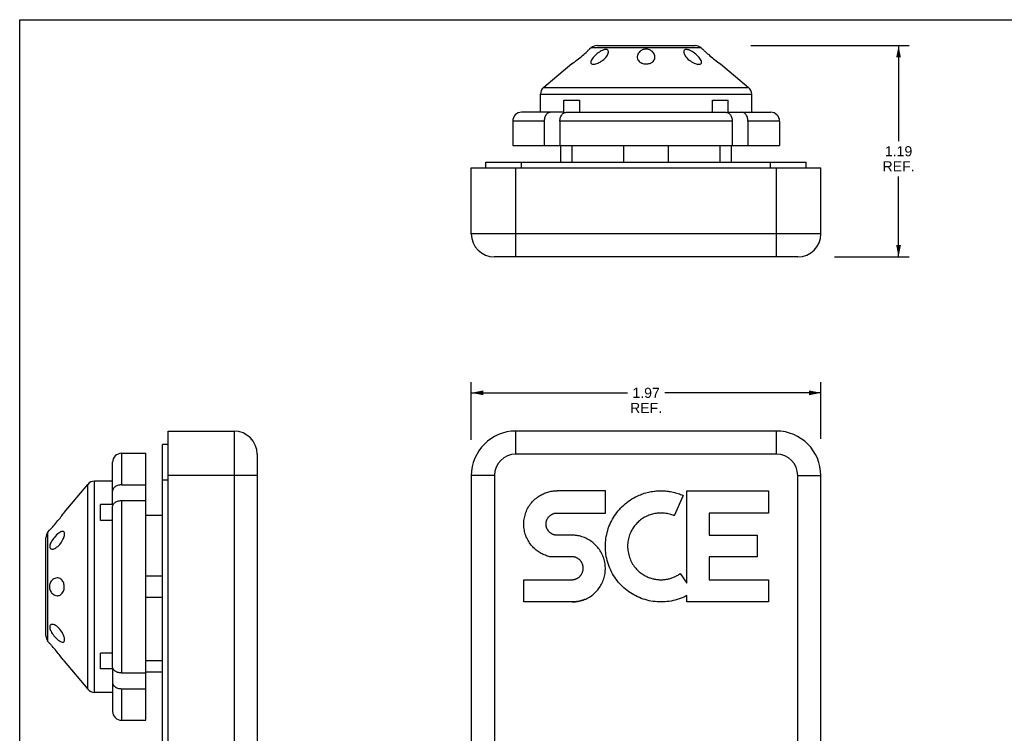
# Model space of a CAD drawing. Header units: inches. Extents: x 0 to 11.3, y 0 to 7.3.
# Tile 2 of 3: x 0 to 5.5, y 3.3 to 7.3. Entities that reach past the tile are written whole.
import ezdxf

# ---------------------------------------------------------------- set-up
doc = ezdxf.new("R2010")
doc.units = ezdxf.units.IN
doc.header["$LTSCALE"] = 0.623333
doc.header["$MEASUREMENT"] = 0
doc.layers.get('0').update_dxf_attribs({"linetype": 'CONTINUOUS'})
doc.layers.add('DIMENSIONS', color=7, linetype='CONTINUOUS')
doc.styles.get("Standard").update_dxf_attribs({"font": 'arial.ttf'})
doc.dimstyles.new('DIMSTYLE_1', dxfattribs={"dimtxt": 0.056667, "dimasz": 0.066667, "dimexe": 0.09, "dimexo": 0.07, "dimgap": 0.0425, "dimtad": 0, "dimtih": 1, "dimtoh": 1, "dimzin": 4, "dimdsep": 46, "dimtxsty": 'Standard', "dimblk": '_FILLED', "dimblk1": '_FILLED', "dimblk2": '_FILLED', "dimcen": 0.09, "dimadec": 3, "dimazin": 1, "dimtfac": 1, "dimtdec": 3, "dimtofl": 0, "dimtmove": 0, "dimatfit": 3, "dimldrblk": '_FILLED', "dimfxl": 0, "dimtolj": 1, "dimtzin": 4, "dimarcsym": 0})

# ---------------------------------------------------------------- blocks, each defined once
blk = doc.blocks.new('_FILLED')
at = {"color": 0, "linetype": 'ByBlock'}
blk.add_solid([(0, 0), (-1, 0.2), (-1, -0.2)], dxfattribs=at)
blk = doc.blocks.new('*D1')
at = {"layer": 'DIMENSIONS', "color": 2, "linetype": 'Continuous'}
for p, q in [((2.5388, 4.9717), (2.5388, 5.2965)), ((4.5038, 4.9779), (4.5038, 5.2965)), ((2.5388, 5.2365), (3.416, 5.2365)), ((4.5038, 5.2365), (3.6266, 5.2365))]:
    blk.add_line(p, q, dxfattribs=at)
at = {"layer": 'DIMENSIONS', "color": 2, "linetype": 'Continuous', "xscale": 0.0666666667, "yscale": 0.0666666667, "zscale": 0.0666666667, "rotation": 180}
blk.add_blockref('_FILLED', (2.5388, 5.2365), dxfattribs=at)
at = {"layer": 'DIMENSIONS', "color": 2, "linetype": 'Continuous', "xscale": 0.0666666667, "yscale": 0.0666666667, "zscale": 0.0666666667}
blk.add_blockref('_FILLED', (4.5038, 5.2365), dxfattribs=at)
at = {"layer": 'DIMENSIONS', "color": 2, "linetype": 'Continuous', "insert": (3.5213, 5.2648), "char_height": 0.05667, "width": 0.179901, "attachment_point": 2, "line_spacing_factor": 0.9}
blk.add_mtext('1.97\\PREF.', dxfattribs=at)
blk = doc.blocks.new('*D3')
at = {"layer": 'DIMENSIONS', "color": 2, "linetype": 'Continuous'}
for p, q in [((4.1101, 7.188), (5.0005, 7.188)), ((4.9405, 7.188), (4.9405, 6.6509)), ((4.9405, 6.0005), (4.9405, 6.4526)), ((4.5811, 6.0005), (5.0005, 6.0005))]:
    blk.add_line(p, q, dxfattribs=at)
at = {"layer": 'DIMENSIONS', "color": 2, "linetype": 'Continuous', "xscale": 0.0666666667, "yscale": 0.0666666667, "zscale": 0.0666666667}
for p, rotation in [((4.9405, 7.188), 90), ((4.9405, 6.0005), 270)]:
    blk.add_blockref('_FILLED', p, dxfattribs=dict(at, rotation=rotation))
at = {"layer": 'DIMENSIONS', "color": 2, "linetype": 'Continuous', "insert": (4.9405, 6.6226), "char_height": 0.05667, "width": 0.179901, "attachment_point": 2, "line_spacing_factor": 0.9}
blk.add_mtext('1.19\\PREF.', dxfattribs=at)

msp = doc.modelspace()

# ---------------------------------------------------------------- linework, layer by layer
at = {"color": 7, "linetype": 'Continuous'}
for p, q in [((0, 0), (0, 7.3333)), ((0, 7.3333), (11.3333, 7.3333)), ((3.2036, 7.168), (3.2033, 7.1678)), ((3.2137, 7.1764), (3.2036, 7.168)), ((3.2137, 7.1764), (3.829, 7.1764)), ((3.2457, 7.188), (3.797, 7.188)), ((3.829, 7.1764), (3.839, 7.168)), ((3.839, 7.168), (3.8393, 7.1678)), ((3.8456, 7.1617), (3.8486, 7.1589)), ((3.1036, 7.0847), (2.9456, 6.953)), ((3.1036, 7.0847), (3.1037, 7.0848)), ((3.1037, 7.0847), (3.1036, 7.0847)), ((3.9349, 7.0877), (3.939, 7.0847)), ((3.939, 7.0847), (3.939, 7.0847)), ((3.939, 7.0847), (4.0971, 6.953)), ((2.9456, 6.953), (4.0971, 6.953)), ((2.9276, 6.813), (2.9276, 6.9146)), ((2.9276, 6.9146), (4.1151, 6.9146)), ((3.0596, 6.813), (3.0596, 6.8817)), ((3.0596, 6.8817), (3.148, 6.8817)), ((3.148, 6.813), (3.148, 6.8817)), ((3.8946, 6.8817), (3.983, 6.8817)), ((3.8946, 6.813), (3.8946, 6.8817)), ((3.983, 6.813), (3.983, 6.8817)), ((4.1151, 6.813), (4.1151, 6.9146)), ((3.0596, 6.813), (2.8213, 6.813)), ((3.0725, 6.813), (3.9701, 6.813)), ((3.983, 6.813), (4.2213, 6.813)), ((2.7713, 6.763), (2.7713, 6.6255)), ((2.9486, 6.763), (2.7713, 6.763)), ((2.9486, 6.763), (2.9486, 6.6255)), ((3.037, 6.763), (3.037, 6.6255)), ((4.0056, 6.763), (3.037, 6.763)), ((4.0056, 6.763), (4.0056, 6.6255)), ((4.2713, 6.763), (4.094, 6.763)), ((4.094, 6.763), (4.094, 6.6255)), ((4.2713, 6.763), (4.2713, 6.6255)), ((2.7713, 6.6255), (4.2713, 6.6255)), ((3.0413, 6.5325), (3.0413, 6.6255)), ((3.1056, 6.5325), (3.1056, 6.6255)), ((3.3963, 6.5325), (3.3963, 6.6255)), ((3.6463, 6.5325), (3.6463, 6.6255)), ((3.937, 6.5325), (3.937, 6.6255)), ((4.0013, 6.5325), (4.0013, 6.6255)), ((2.6213, 6.5005), (2.6213, 6.5325)), ((2.6213, 6.5325), (4.4213, 6.5325)), ((2.8213, 6.5005), (2.8213, 6.5325)), ((4.2213, 6.5005), (4.2213, 6.5325)), ((4.4213, 6.5005), (4.4213, 6.5325)), ((2.5388, 6.1305), (2.5388, 6.5005)), ((2.5388, 6.5005), (4.5038, 6.5005)), ((2.7888, 6.0005), (2.7888, 6.5005)), ((4.2538, 6.0005), (4.2538, 6.5005)), ((4.5038, 6.1305), (4.5038, 6.5005)), ((4.5038, 6.1305), (2.5388, 6.1305)), ((4.3738, 6.0005), (2.6688, 6.0005)), ((0.8348, 2.2716), (0.8348, 5.0216)), ((0.8348, 5.0216), (1.2048, 5.0216)), ((1.2048, 5.0216), (1.2048, 2.2958)), ((2.7888, 4.8916), (2.7888, 5.0216)), ((4.2538, 5.0216), (2.7888, 5.0216)), ((4.2538, 4.8916), (4.2538, 5.0216)), ((0.8028, 2.3466), (0.8028, 4.9466)), ((0.8348, 4.9466), (0.8028, 4.9466)), ((0.5723, 4.8966), (0.5723, 4.7193)), ((0.5723, 4.8966), (0.7098, 4.8966)), ((0.7098, 3.3966), (0.7098, 4.8966)), ((1.3348, 4.8916), (1.3348, 2.4132)), ((4.2538, 4.8916), (2.7888, 4.8916)), ((0.5223, 4.6083), (0.5223, 4.8466)), ((1.3348, 4.7716), (0.8348, 4.7716)), ((2.5388, 4.7716), (2.5388, 2.5216)), ((2.6688, 4.7716), (2.5388, 4.7716)), ((2.6688, 4.7716), (2.6688, 2.5216)), ((4.3738, 2.5216), (4.3738, 4.7716)), ((4.3738, 4.7716), (4.5038, 4.7716)), ((4.5038, 2.5216), (4.5038, 4.7716)), ((0.2506, 4.5643), (0.3823, 4.7223)), ((0.3823, 3.5708), (0.3823, 4.7223)), ((0.4207, 3.5528), (0.4207, 4.7403)), ((0.5223, 4.7403), (0.4207, 4.7403)), ((0.5723, 4.7193), (0.7098, 4.7193)), ((0.8348, 4.7466), (0.8028, 4.7466)), ((0.4536, 4.5199), (0.4536, 4.6083)), ((0.5223, 4.6083), (0.4536, 4.6083)), ((0.5223, 3.6978), (0.5223, 4.5954)), ((0.5723, 4.6309), (0.5723, 3.6623)), ((0.5723, 4.6309), (0.7098, 4.6309)), ((0.2361, 4.545), (0.2432, 4.5544)), ((0.2432, 4.5544), (0.2493, 4.5625)), ((0.2493, 4.5625), (0.2506, 4.5643)), ((0.8028, 4.5475), (0.7098, 4.5475)), ((0.5223, 4.5199), (0.4536, 4.5199)), ((0.1589, 4.4542), (0.1672, 4.4643)), ((0.1589, 3.8389), (0.1589, 4.4542)), ((0.17, 4.4672), (0.1744, 4.4718)), ((0.1473, 3.8709), (0.1473, 4.4222)), ((0.8028, 4.2066), (0.7098, 4.2066)), ((0.8028, 4.0866), (0.7098, 4.0866)), ((0.1589, 3.8389), (0.1672, 3.8289)), ((0.1673, 3.8288), (0.1672, 3.8289)), ((0.1672, 3.8289), (0.1672, 3.8288)), ((0.1679, 3.8281), (0.1672, 3.8288)), ((0.1708, 3.8251), (0.1677, 3.8284)), ((0.1837, 3.8112), (0.1796, 3.8158)), ((0.4536, 3.6849), (0.4536, 3.7733)), ((0.5223, 3.7733), (0.4536, 3.7733)), ((0.2396, 3.7435), (0.2319, 3.7536)), ((0.2506, 3.7289), (0.2499, 3.7298)), ((0.2506, 3.7289), (0.3823, 3.5708)), ((0.8028, 3.7309), (0.7098, 3.7309)), ((0.5223, 3.6849), (0.4536, 3.6849)), ((0.5223, 3.6849), (0.5223, 3.4466)), ((0.5723, 3.6623), (0.7098, 3.6623)), ((0.8028, 3.6666), (0.7098, 3.6666)), ((0.5223, 3.5528), (0.4207, 3.5528)), ((0.5723, 3.5739), (0.5723, 3.3966)), ((0.5723, 3.5739), (0.7098, 3.5739)), ((0.5723, 3.3966), (0.7098, 3.3966))]:
    msp.add_line(p, q, dxfattribs=at)
at = {"color": 40, "linetype": 'Continuous'}
for p, q in [((3.2923, 4.6862), (3.0213, 4.6862)), ((3.2923, 4.5612), (3.2923, 4.6862)), ((3.7289, 4.6605), (3.6793, 4.5458)), ((3.7508, 4.1661), (3.7508, 4.6862)), ((3.7508, 4.6862), (4.2088, 4.6862)), ((4.2088, 4.6862), (4.2088, 4.5612)), ((3.0213, 4.5612), (3.2923, 4.5612)), ((3.8758, 4.5612), (3.8758, 4.4362)), ((4.2088, 4.5612), (3.8758, 4.5612)), ((3.1051, 4.4363), (3.0214, 4.4362)), ((3.8758, 4.4362), (4.1463, 4.4362)), ((4.1463, 4.4362), (4.1463, 4.3157)), ((3.1048, 4.3157), (2.9805, 4.3157)), ((3.8758, 4.3157), (3.8758, 4.1862)), ((4.1463, 4.3157), (3.8758, 4.3157)), ((3.7127, 4.2204), (3.7508, 4.1661)), ((2.8338, 4.0612), (2.8338, 4.1862)), ((2.8338, 4.1862), (3.1048, 4.1862)), ((3.8758, 4.1862), (4.2088, 4.1862)), ((4.2088, 4.1862), (4.2088, 4.0612)), ((3.7508, 4.0612), (3.7508, 4.0974)), ((3.1048, 4.0612), (2.8338, 4.0612)), ((3.1335, 4.0634), (3.1303, 4.063)), ((3.1398, 4.0645), (3.1366, 4.064)), ((4.2088, 4.0612), (3.7508, 4.0612))]:
    msp.add_line(p, q, dxfattribs=at)
at = {"color": 7, "linetype": 'Continuous'}
for points in [[(3.1229, 7.0992), (3.1284, 7.1034), (3.1345, 7.1081), (3.1412, 7.1134), (3.1483, 7.1192), (3.1558, 7.1253), (3.1633, 7.1316), (3.1706, 7.1379), (3.1775, 7.1439), (3.1836, 7.1493), (3.1931, 7.1581)], [(3.1931, 7.1581), (3.1965, 7.1612), (3.1992, 7.1638), (3.2012, 7.1657), (3.2033, 7.1678)], [(3.295, 7.1661), (3.2916, 7.1659), (3.2878, 7.1652), (3.2836, 7.1642), (3.2792, 7.1626), (3.2745, 7.1606), (3.2694, 7.1581), (3.264, 7.1551), (3.2585, 7.1516), (3.2527, 7.1476), (3.2468, 7.1431), (3.2409, 7.1382), (3.2351, 7.1329), (3.2295, 7.1274), (3.2243, 7.1216)], [(3.3097, 7.1524), (3.3095, 7.1549), (3.3086, 7.1585), (3.3069, 7.1613), (3.3046, 7.1635), (3.3019, 7.165), (3.2986, 7.1658), (3.295, 7.1661)], [(3.295, 7.1216), (3.3001, 7.1282), (3.3041, 7.1345), (3.307, 7.1404), (3.3088, 7.1459), (3.3096, 7.1508), (3.3097, 7.1524)], [(3.486, 7.1543), (3.4814, 7.1495), (3.4776, 7.1443), (3.4746, 7.1386), (3.4725, 7.1326), (3.4714, 7.1264), (3.4713, 7.1235)], [(3.5713, 7.1235), (3.5713, 7.1241), (3.5707, 7.1301), (3.5691, 7.136), (3.5666, 7.1416), (3.5633, 7.1468), (3.5594, 7.1515), (3.5551, 7.1557), (3.5504, 7.1592), (3.5455, 7.1621), (3.5404, 7.1644), (3.5352, 7.1661), (3.5299, 7.1673), (3.5246, 7.1679), (3.5195, 7.168), (3.5144, 7.1676), (3.5094, 7.1666), (3.5044, 7.1652), (3.4996, 7.1633), (3.4949, 7.1609), (3.4903, 7.1578), (3.486, 7.1543)], [(3.7476, 7.1661), (3.744, 7.1658), (3.7408, 7.165), (3.7381, 7.1636), (3.7359, 7.1615), (3.7342, 7.1589), (3.7332, 7.1557), (3.7329, 7.1524)], [(3.7329, 7.1524), (3.7329, 7.1519), (3.7334, 7.1476), (3.7348, 7.1426), (3.7371, 7.1371), (3.7405, 7.1311), (3.745, 7.1248), (3.7505, 7.1184), (3.7567, 7.1122), (3.7634, 7.1066), (3.7703, 7.1014), (3.7774, 7.0968), (3.7844, 7.0929), (3.7912, 7.0897), (3.7976, 7.0871), (3.8035, 7.0852), (3.8089, 7.0838), (3.8139, 7.083), (3.8183, 7.0828)], [(3.8329, 7.0937), (3.8328, 7.0954), (3.832, 7.0993), (3.8303, 7.1039), (3.8276, 7.109), (3.8238, 7.1147), (3.819, 7.1208), (3.8133, 7.1271), (3.8069, 7.1335), (3.8002, 7.1395), (3.7933, 7.1451), (3.7864, 7.15), (3.7798, 7.1543), (3.7733, 7.158), (3.7672, 7.1611), (3.7615, 7.1633), (3.7563, 7.1649), (3.7517, 7.1658), (3.7476, 7.1661)], [(3.8393, 7.1678), (3.8414, 7.1657), (3.8456, 7.1617)], [(3.8486, 7.1589), (3.8522, 7.1556), (3.8565, 7.1516)], [(3.8565, 7.1516), (3.8615, 7.1472), (3.867, 7.1423), (3.8731, 7.1369), (3.8798, 7.1312), (3.8869, 7.1253), (3.8941, 7.1194), (3.9011, 7.1137), (3.9078, 7.1084), (3.914, 7.1035), (3.9244, 7.0956)], [(3.1037, 7.0847), (3.1059, 7.0863), (3.1141, 7.0925)], [(3.1141, 7.0925), (3.1182, 7.0955), (3.1229, 7.0992)], [(3.2243, 7.1216), (3.2194, 7.1155), (3.2155, 7.1097), (3.2126, 7.1044), (3.2107, 7.0996), (3.2098, 7.0955), (3.2097, 7.0937)], [(3.2097, 7.0937), (3.2098, 7.092), (3.2106, 7.089), (3.2122, 7.0867), (3.2144, 7.085), (3.2172, 7.0837), (3.2206, 7.083), (3.2243, 7.0828)], [(3.2243, 7.0828), (3.2286, 7.083), (3.2334, 7.0838), (3.2386, 7.085), (3.2442, 7.0868), (3.2501, 7.0891), (3.2564, 7.092), (3.2629, 7.0955), (3.2696, 7.0996), (3.2763, 7.1043), (3.2829, 7.1096), (3.2892, 7.1154), (3.295, 7.1216)], [(3.4713, 7.1235), (3.4715, 7.1202), (3.4726, 7.1142), (3.4749, 7.1086), (3.478, 7.1036), (3.4819, 7.0991), (3.4864, 7.0953), (3.4914, 7.092), (3.4968, 7.0894), (3.5024, 7.0874), (3.5081, 7.086), (3.5139, 7.0851), (3.5197, 7.0847), (3.5254, 7.0848), (3.531, 7.0854), (3.5365, 7.0864), (3.5419, 7.088), (3.547, 7.09), (3.552, 7.0925), (3.5567, 7.0956)], [(3.5567, 7.0956), (3.5609, 7.0993), (3.5645, 7.1034), (3.5674, 7.1079), (3.5696, 7.1129), (3.5709, 7.1184), (3.5713, 7.1235)], [(3.8183, 7.0828), (3.8222, 7.083), (3.8256, 7.0838), (3.8283, 7.085), (3.8305, 7.0868), (3.832, 7.0891), (3.8328, 7.092), (3.8329, 7.0937)], [(3.9244, 7.0956), (3.9286, 7.0924), (3.9349, 7.0877)], [(2.9841, 6.813), (2.9802, 6.8127), (2.9763, 6.8118), (2.9724, 6.8102), (2.9687, 6.808), (2.9652, 6.8053), (2.9619, 6.802), (2.959, 6.7983), (2.9564, 6.7942), (2.9541, 6.7896), (2.9521, 6.7847), (2.9506, 6.7794), (2.9495, 6.774), (2.9488, 6.7685), (2.9486, 6.763)], [(3.037, 6.763), (3.0372, 6.7685), (3.0379, 6.774), (3.039, 6.7794), (3.0405, 6.7847), (3.0425, 6.7896), (3.0448, 6.7942), (3.0474, 6.7983), (3.0503, 6.802), (3.0536, 6.8053), (3.0571, 6.808), (3.0608, 6.8102), (3.0647, 6.8118), (3.0686, 6.8127), (3.0725, 6.813)], [(3.9701, 6.813), (3.974, 6.8127), (3.9779, 6.8118), (3.9818, 6.8102), (3.9855, 6.808), (3.989, 6.8053), (3.9923, 6.802), (3.9952, 6.7983), (3.9978, 6.7942), (4.0001, 6.7896), (4.0021, 6.7847), (4.0036, 6.7794), (4.0047, 6.774), (4.0054, 6.7685), (4.0056, 6.763)], [(4.094, 6.763), (4.0938, 6.7685), (4.0931, 6.774), (4.092, 6.7794), (4.0905, 6.7847), (4.0885, 6.7896), (4.0862, 6.7942), (4.0836, 6.7983), (4.0807, 6.802), (4.0774, 6.8053), (4.0739, 6.808), (4.0702, 6.8102), (4.0663, 6.8118), (4.0624, 6.8127), (4.0585, 6.813)], [(0.5723, 4.7193), (0.5667, 4.719), (0.5613, 4.7184), (0.5559, 4.7173), (0.5506, 4.7157), (0.5456, 4.7138), (0.5411, 4.7115), (0.5369, 4.7089), (0.5332, 4.706), (0.53, 4.7027), (0.5272, 4.6992), (0.5251, 4.6954), (0.5235, 4.6916), (0.5226, 4.6877), (0.5223, 4.6838)], [(0.5223, 4.5954), (0.5226, 4.5993), (0.5235, 4.6032), (0.5251, 4.6071), (0.5272, 4.6108), (0.53, 4.6143), (0.5332, 4.6176), (0.5369, 4.6205), (0.5411, 4.6231), (0.5456, 4.6254), (0.5506, 4.6274), (0.5559, 4.6289), (0.5613, 4.63), (0.5667, 4.6307), (0.5723, 4.6309)], [(0.1857, 4.4841), (0.1909, 4.49), (0.1967, 4.4965), (0.2027, 4.5035), (0.2089, 4.5109), (0.2151, 4.5184), (0.221, 4.5258), (0.2266, 4.5328), (0.2317, 4.5392), (0.2361, 4.545)], [(0.1744, 4.4718), (0.1774, 4.475), (0.1857, 4.4841)], [(0.1672, 4.4643), (0.1672, 4.4643), (0.1677, 4.4647), (0.17, 4.4672)], [(0.2136, 4.4436), (0.207, 4.4376), (0.2008, 4.4311), (0.1948, 4.4243), (0.1893, 4.4174), (0.1845, 4.4106), (0.1803, 4.4041), (0.1768, 4.3977), (0.1739, 4.3918), (0.1718, 4.3863), (0.1703, 4.3813), (0.1694, 4.3768), (0.1691, 4.3728)], [(0.2415, 4.4582), (0.2398, 4.4581), (0.2357, 4.4572), (0.2309, 4.4553), (0.2256, 4.4525), (0.2199, 4.4485), (0.2136, 4.4436)], [(0.2136, 4.3728), (0.2198, 4.3785), (0.2255, 4.3848), (0.2308, 4.3914), (0.2356, 4.3982), (0.2397, 4.405), (0.2433, 4.4116), (0.2462, 4.4179), (0.2485, 4.4239), (0.2503, 4.4295), (0.2515, 4.4346), (0.2522, 4.4393), (0.2525, 4.4436)], [(0.2525, 4.4436), (0.2522, 4.4474), (0.2515, 4.4508), (0.2502, 4.4536), (0.2485, 4.4557), (0.2461, 4.4573), (0.2432, 4.4581), (0.2415, 4.4582)], [(0.1691, 4.3728), (0.1693, 4.3697), (0.17, 4.3668), (0.1711, 4.3643), (0.1726, 4.3622), (0.1746, 4.3604), (0.1772, 4.3592), (0.1802, 4.3584), (0.1829, 4.3582)], [(0.1829, 4.3582), (0.1837, 4.3582), (0.1877, 4.3587), (0.1921, 4.3599), (0.1971, 4.3619), (0.2023, 4.3647), (0.2078, 4.3683), (0.2136, 4.3728)], [(0.181, 4.1819), (0.1772, 4.1773), (0.174, 4.1723), (0.1715, 4.1672), (0.1696, 4.162), (0.1682, 4.1568), (0.1675, 4.1515), (0.1672, 4.1464), (0.1675, 4.1413), (0.1683, 4.1362), (0.1695, 4.1313), (0.1713, 4.1264), (0.1735, 4.1217), (0.1763, 4.1171), (0.1797, 4.1127), (0.1836, 4.1085), (0.1881, 4.1048), (0.193, 4.1017), (0.1983, 4.0992), (0.204, 4.0974), (0.2099, 4.0966), (0.2117, 4.0966)], [(0.2117, 4.1966), (0.2099, 4.1965), (0.2036, 4.1956), (0.1973, 4.1936), (0.1913, 4.1905), (0.1859, 4.1866), (0.181, 4.1819)], [(0.2396, 4.1112), (0.2428, 4.1161), (0.2455, 4.1213), (0.2476, 4.1268), (0.2491, 4.1326), (0.2501, 4.1384), (0.2505, 4.1443), (0.2505, 4.1501), (0.2499, 4.1559), (0.2489, 4.1614), (0.2474, 4.1669), (0.2454, 4.1721), (0.2428, 4.1772), (0.2397, 4.1818), (0.2361, 4.1861), (0.2319, 4.1897), (0.2271, 4.1928), (0.2218, 4.195), (0.2161, 4.1963), (0.2117, 4.1966)], [(0.2117, 4.0966), (0.2158, 4.0968), (0.2215, 4.0981), (0.2268, 4.1002), (0.2317, 4.1033), (0.2359, 4.107), (0.2396, 4.1112)], [(0.1829, 3.9349), (0.1809, 3.9348), (0.1772, 3.934), (0.1742, 3.9324), (0.1719, 3.9301), (0.1703, 3.9273), (0.1694, 3.924), (0.1691, 3.9203)], [(0.2525, 3.8496), (0.2522, 3.854), (0.2515, 3.8588), (0.2502, 3.864), (0.2485, 3.8695), (0.2461, 3.8754), (0.2433, 3.8816), (0.2399, 3.888), (0.2359, 3.8945), (0.2314, 3.901), (0.2262, 3.9075), (0.2205, 3.9138), (0.2144, 3.9196), (0.2081, 3.9247), (0.2018, 3.9288), (0.1958, 3.9319), (0.1902, 3.9339), (0.1852, 3.9348), (0.1829, 3.9349)], [(0.1691, 3.9203), (0.1694, 3.9163), (0.1703, 3.9118), (0.1717, 3.907), (0.1737, 3.9018), (0.1763, 3.8963), (0.1796, 3.8904), (0.1833, 3.8843), (0.1876, 3.8781), (0.1926, 3.8715), (0.1982, 3.8649), (0.2042, 3.8584), (0.2105, 3.8524), (0.2168, 3.8469), (0.223, 3.8424), (0.2287, 3.8389), (0.2338, 3.8366), (0.2384, 3.8352), (0.2415, 3.8349)], [(0.1796, 3.8158), (0.1761, 3.8196), (0.1708, 3.8251)], [(0.2415, 3.8349), (0.2423, 3.835), (0.2456, 3.8356), (0.2482, 3.8371), (0.2501, 3.8394), (0.2514, 3.8422), (0.2522, 3.8457), (0.2525, 3.8496)], [(0.2319, 3.7536), (0.2273, 3.7595), (0.2223, 3.7658), (0.2169, 3.7726), (0.2111, 3.7796), (0.2052, 3.7867), (0.1992, 3.7937), (0.1937, 3.8001), (0.1884, 3.806), (0.1837, 3.8112)], [(0.2499, 3.7298), (0.2473, 3.7333), (0.2453, 3.736), (0.2396, 3.7435)], [(0.5723, 3.6623), (0.5667, 3.6625), (0.5613, 3.6631), (0.5559, 3.6643), (0.5506, 3.6658), (0.5456, 3.6677), (0.5411, 3.67), (0.5369, 3.6727), (0.5332, 3.6756), (0.53, 3.6788), (0.5272, 3.6823), (0.5251, 3.6861), (0.5235, 3.69), (0.5226, 3.6938), (0.5223, 3.6978)], [(0.5223, 3.6094), (0.5226, 3.6054), (0.5235, 3.6016), (0.5251, 3.5977), (0.5272, 3.594), (0.53, 3.5904), (0.5332, 3.5872), (0.5369, 3.5843), (0.5411, 3.5817), (0.5456, 3.5793), (0.5506, 3.5774), (0.5559, 3.5759), (0.5613, 3.5748), (0.5667, 3.5741), (0.5723, 3.5739)]]:
    msp.add_lwpolyline(points, dxfattribs=at)
at = {"color": 40, "linetype": 'Continuous'}
for points in [[(2.9805, 4.3157), (2.9739, 4.3173), (2.9675, 4.3191), (2.9612, 4.3211), (2.955, 4.3234), (2.9488, 4.3258), (2.9428, 4.3285), (2.9369, 4.3313), (2.9311, 4.3344), (2.9253, 4.3377), (2.9197, 4.3411), (2.9143, 4.3448), (2.9089, 4.3486), (2.9038, 4.3527), (2.8987, 4.3568), (2.8939, 4.3612), (2.8892, 4.3657), (2.8846, 4.3704), (2.8802, 4.3752), (2.8752, 4.3812), (2.8704, 4.3874), (2.8659, 4.3938), (2.8617, 4.4004), (2.8577, 4.4071), (2.8541, 4.4139), (2.8507, 4.421), (2.8476, 4.4281), (2.8449, 4.4353), (2.8424, 4.4427), (2.8402, 4.4502), (2.8384, 4.4577), (2.8368, 4.4653), (2.8356, 4.4729), (2.8347, 4.4806), (2.8341, 4.4884), (2.8338, 4.4961), (2.8339, 4.5038), (2.8343, 4.5116), (2.8349, 4.5193), (2.836, 4.5269), (2.8373, 4.5346), (2.8389, 4.5421), (2.8409, 4.5496), (2.8431, 4.557), (2.8457, 4.5643), (2.8485, 4.5716), (2.8517, 4.5786), (2.8551, 4.5856), (2.8589, 4.5924), (2.8629, 4.599), (2.8672, 4.6055), (2.8718, 4.6118), (2.8766, 4.6179), (2.8817, 4.6238), (2.887, 4.6295), (2.8925, 4.635), (2.8983, 4.6402), (2.9043, 4.6452), (2.9105, 4.65), (2.9159, 4.6538), (2.9213, 4.6573), (2.9269, 4.6607), (2.9326, 4.6639), (2.9384, 4.6669), (2.9444, 4.6697), (2.9504, 4.6723), (2.9565, 4.6747), (2.9627, 4.6768), (2.969, 4.6788), (2.9754, 4.6805), (2.9818, 4.682), (2.9883, 4.6833), (2.9948, 4.6844), (3.0013, 4.6852), (3.0079, 4.6858), (3.0146, 4.6861), (3.0213, 4.6862)], [(3.7508, 4.0974), (3.7402, 4.0921), (3.7294, 4.0871), (3.7186, 4.0827), (3.7076, 4.0786), (3.6966, 4.075), (3.6854, 4.0718), (3.6741, 4.069), (3.6628, 4.0667), (3.6514, 4.0647), (3.64, 4.0632), (3.6285, 4.0621), (3.6171, 4.0615), (3.6056, 4.0612), (3.5942, 4.0614), (3.5828, 4.062), (3.5714, 4.063), (3.5601, 4.0645), (3.5488, 4.0663), (3.5377, 4.0685), (3.5266, 4.0712), (3.5156, 4.0742), (3.5047, 4.0777), (3.494, 4.0815), (3.4834, 4.0858), (3.473, 4.0904), (3.4627, 4.0954), (3.4527, 4.1008), (3.4428, 4.1065), (3.4331, 4.1126), (3.4237, 4.1191), (3.4145, 4.1259), (3.4056, 4.133), (3.3969, 4.1404), (3.3885, 4.1482), (3.3804, 4.1562), (3.3726, 4.1646), (3.3652, 4.1732), (3.358, 4.1821), (3.3512, 4.1912), (3.3447, 4.2006), (3.3385, 4.2102), (3.3327, 4.2201), (3.3273, 4.2301), (3.3222, 4.2403), (3.3175, 4.2508), (3.3132, 4.2613), (3.3093, 4.2721), (3.3058, 4.2829), (3.3027, 4.2939), (3.3, 4.305), (3.2976, 4.3162), (3.2958, 4.3275), (3.2943, 4.3388), (3.2932, 4.3502), (3.2925, 4.3616), (3.2923, 4.373), (3.2925, 4.3845), (3.2931, 4.3959), (3.2941, 4.4072), (3.2955, 4.4186), (3.2974, 4.4299), (3.2997, 4.4411), (3.3023, 4.4522), (3.3054, 4.4632), (3.3089, 4.474), (3.3127, 4.4848), (3.317, 4.4954), (3.3216, 4.5058), (3.3266, 4.5161), (3.332, 4.5261), (3.3378, 4.536), (3.3439, 4.5457), (3.3503, 4.5551), (3.3571, 4.5642), (3.3642, 4.5732), (3.3717, 4.5818), (3.3794, 4.5902), (3.3875, 4.5983), (3.3959, 4.6061), (3.4045, 4.6136), (3.4134, 4.6207), (3.4225, 4.6276), (3.4319, 4.634), (3.4416, 4.6402), (3.4514, 4.646), (3.4614, 4.6514)], [(3.4614, 4.6514), (3.4682, 4.6548), (3.4751, 4.658), (3.4821, 4.6611), (3.4891, 4.664), (3.4962, 4.6667), (3.5033, 4.6693), (3.5111, 4.6718), (3.5189, 4.6742), (3.5267, 4.6763), (3.5346, 4.6782), (3.5426, 4.68), (3.5506, 4.6815), (3.5587, 4.6828), (3.5657, 4.6838), (3.5728, 4.6846), (3.5799, 4.6852), (3.5871, 4.6857), (3.5942, 4.6861), (3.6014, 4.6862), (3.6086, 4.6862), (3.6158, 4.686), (3.623, 4.6857), (3.6302, 4.6852), (3.6374, 4.6845), (3.6445, 4.6837), (3.6517, 4.6827), (3.6589, 4.6815), (3.666, 4.6802), (3.6731, 4.6787), (3.6802, 4.677), (3.6872, 4.6752), (3.6943, 4.6732), (3.7012, 4.671), (3.7082, 4.6686), (3.7151, 4.6661), (3.722, 4.6634), (3.7289, 4.6605)], [(3.0214, 4.4362), (3.0188, 4.4363), (3.0163, 4.4364), (3.0139, 4.4367), (3.0114, 4.437), (3.009, 4.4374), (3.0067, 4.438), (3.0043, 4.4386), (3.0021, 4.4393), (2.9998, 4.4401), (2.9976, 4.4409), (2.9954, 4.4419), (2.9933, 4.4429), (2.9912, 4.444), (2.9891, 4.4452), (2.9872, 4.4464), (2.9852, 4.4477), (2.9834, 4.4491), (2.9815, 4.4505), (2.9798, 4.452), (2.9781, 4.4536), (2.9765, 4.4552), (2.9749, 4.4569), (2.9734, 4.4586), (2.972, 4.4604), (2.9706, 4.4622), (2.9693, 4.4641), (2.9681, 4.466), (2.9669, 4.468), (2.9658, 4.47), (2.9648, 4.4721), (2.9639, 4.4741), (2.963, 4.4762), (2.9622, 4.4784), (2.9615, 4.4806), (2.9609, 4.4828), (2.9603, 4.485), (2.9599, 4.4873), (2.9595, 4.4895), (2.9592, 4.4918), (2.959, 4.4941), (2.9589, 4.4964), (2.9588, 4.4987), (2.9589, 4.501), (2.959, 4.5033), (2.9592, 4.5056), (2.9595, 4.5079), (2.9599, 4.5102), (2.9603, 4.5124), (2.9609, 4.5146), (2.9615, 4.5168), (2.9622, 4.519), (2.963, 4.5212), (2.9638, 4.5233), (2.9648, 4.5254), (2.9658, 4.5274), (2.9669, 4.5294), (2.968, 4.5314), (2.9693, 4.5333), (2.9706, 4.5352), (2.9719, 4.537), (2.9734, 4.5388), (2.9749, 4.5405), (2.9764, 4.5422), (2.9781, 4.5438), (2.9797, 4.5454), (2.9815, 4.5469), (2.9833, 4.5483), (2.9852, 4.5497), (2.9871, 4.551), (2.9891, 4.5523), (2.9911, 4.5534), (2.9932, 4.5545), (2.9953, 4.5556), (2.9975, 4.5565), (2.9997, 4.5574), (3.002, 4.5582), (3.0043, 4.5589), (3.0066, 4.5595), (3.009, 4.56), (3.0114, 4.5604), (3.0138, 4.5608), (3.0163, 4.561), (3.0188, 4.5612), (3.0213, 4.5612)], [(3.6793, 4.5458), (3.6727, 4.5485), (3.6661, 4.5509), (3.6595, 4.5531), (3.6528, 4.555), (3.6461, 4.5566), (3.6393, 4.558), (3.6325, 4.5592), (3.6256, 4.5601), (3.6187, 4.5607), (3.6118, 4.5611), (3.6048, 4.5612), (3.5979, 4.5611), (3.591, 4.5607), (3.5841, 4.5601), (3.5773, 4.5592), (3.5705, 4.5581), (3.5637, 4.5567), (3.5571, 4.555), (3.5504, 4.5532), (3.5439, 4.5511), (3.5375, 4.5487), (3.5311, 4.5461), (3.5249, 4.5433), (3.5187, 4.5403), (3.5127, 4.537), (3.5068, 4.5336), (3.501, 4.5299), (3.4954, 4.526), (3.4899, 4.5219), (3.4846, 4.5176), (3.4795, 4.5132), (3.4745, 4.5085), (3.4697, 4.5037), (3.4651, 4.4987), (3.4606, 4.4936), (3.4564, 4.4883), (3.4523, 4.4828), (3.4485, 4.4772), (3.4448, 4.4715), (3.4414, 4.4656), (3.4382, 4.4596), (3.4352, 4.4535), (3.4319, 4.4461), (3.4289, 4.4385), (3.4262, 4.4308), (3.4239, 4.423), (3.422, 4.4152), (3.4203, 4.4072), (3.4191, 4.3992), (3.4181, 4.3911), (3.4176, 4.383), (3.4173, 4.3749), (3.4175, 4.3668), (3.4179, 4.3587), (3.4188, 4.3506), (3.4199, 4.3425), (3.4215, 4.3346), (3.4233, 4.3267), (3.4255, 4.3188), (3.4281, 4.3111), (3.431, 4.3035), (3.4342, 4.2961), (3.4377, 4.2887), (3.4415, 4.2816), (3.4457, 4.2746), (3.4501, 4.2678), (3.4549, 4.2611), (3.4591, 4.2558), (3.4634, 4.2506), (3.468, 4.2456), (3.4727, 4.2407), (3.4776, 4.236), (3.4827, 4.2315), (3.4879, 4.2271), (3.4933, 4.223), (3.4989, 4.219), (3.5046, 4.2153), (3.5104, 4.2117), (3.5164, 4.2084), (3.5212, 4.2059), (3.5261, 4.2035), (3.5311, 4.2013)], [(3.1048, 4.0612), (3.1115, 4.0614), (3.1182, 4.0617), (3.1248, 4.0623), (3.1314, 4.0631), (3.1379, 4.0642), (3.1443, 4.0654), (3.152, 4.0673), (3.1596, 4.0694), (3.1671, 4.0719), (3.1745, 4.0747), (3.1817, 4.0777), (3.1888, 4.0811), (3.1958, 4.0848), (3.2025, 4.0887), (3.2091, 4.0929), (3.2155, 4.0974), (3.2217, 4.1022), (3.2277, 4.1072), (3.2335, 4.1124), (3.2391, 4.1179), (3.2444, 4.1236), (3.2495, 4.1295), (3.2544, 4.1356), (3.2589, 4.142), (3.2632, 4.1485), (3.2673, 4.1551), (3.271, 4.162), (3.2745, 4.169), (3.2777, 4.1761), (3.2806, 4.1834), (3.2831, 4.1908), (3.2854, 4.1983), (3.2873, 4.2059), (3.289, 4.2136), (3.2903, 4.2213), (3.2913, 4.2291), (3.2919, 4.2369), (3.2923, 4.2448), (3.2923, 4.2526), (3.2919, 4.2605), (3.2913, 4.2683), (3.2903, 4.2761), (3.289, 4.2838), (3.2874, 4.2915), (3.2854, 4.2991), (3.2831, 4.3066), (3.2806, 4.314), (3.2777, 4.3213), (3.2745, 4.3284), (3.2711, 4.3354), (3.2673, 4.3423), (3.2633, 4.349), (3.259, 4.3555), (3.2544, 4.3618), (3.2495, 4.3679), (3.2445, 4.3738), (3.2391, 4.3795), (3.2336, 4.385), (3.2278, 4.3903), (3.2218, 4.3953), (3.2155, 4.4), (3.2091, 4.4045), (3.2025, 4.4087), (3.1958, 4.4127), (3.1888, 4.4164), (3.1817, 4.4197), (3.1745, 4.4228), (3.1671, 4.4256), (3.1596, 4.428), (3.152, 4.4302), (3.1443, 4.432), (3.1379, 4.4333), (3.1314, 4.4344), (3.1248, 4.4352), (3.1182, 4.4358), (3.1115, 4.4361), (3.1048, 4.4362)], [(3.1048, 4.1862), (3.1073, 4.1863), (3.1097, 4.1865), (3.1121, 4.1868), (3.1145, 4.1872), (3.1168, 4.1877), (3.1191, 4.1882), (3.1213, 4.1888), (3.1235, 4.1895), (3.126, 4.1904), (3.1285, 4.1914), (3.1309, 4.1925), (3.1333, 4.1936), (3.1356, 4.1949), (3.1378, 4.1963), (3.14, 4.1977), (3.1421, 4.1992), (3.1441, 4.2008), (3.1461, 4.2025), (3.148, 4.2042), (3.1498, 4.206), (3.1515, 4.2079), (3.1532, 4.2099), (3.1548, 4.2119), (3.1563, 4.2139), (3.1577, 4.216), (3.159, 4.2182), (3.1602, 4.2204), (3.1614, 4.2227), (3.1625, 4.225), (3.1634, 4.2273), (3.1643, 4.2297), (3.1651, 4.2321), (3.1658, 4.2346), (3.1664, 4.2371), (3.1669, 4.2396), (3.1673, 4.2421), (3.1676, 4.2446), (3.1678, 4.2472), (3.1679, 4.2497), (3.1679, 4.2523), (3.1678, 4.2548), (3.1676, 4.2574), (3.1673, 4.2599), (3.1669, 4.2624), (3.1664, 4.2649), (3.1658, 4.2674), (3.1651, 4.2698), (3.1643, 4.2723), (3.1634, 4.2746), (3.1625, 4.277), (3.1614, 4.2793), (3.1602, 4.2816), (3.159, 4.2838), (3.1577, 4.2859), (3.1563, 4.2881), (3.1548, 4.2901), (3.1532, 4.2921), (3.1515, 4.2941), (3.1498, 4.2959), (3.148, 4.2977), (3.1461, 4.2995), (3.1441, 4.3012), (3.1421, 4.3027), (3.14, 4.3043), (3.1378, 4.3057), (3.1356, 4.3071), (3.1333, 4.3083), (3.1309, 4.3095), (3.1285, 4.3106), (3.126, 4.3116), (3.1235, 4.3125), (3.1213, 4.3132), (3.1191, 4.3138), (3.1168, 4.3143), (3.1145, 4.3148), (3.1121, 4.3151), (3.1097, 4.3154), (3.1073, 4.3156), (3.1048, 4.3157)], [(3.5311, 4.2013), (3.5357, 4.1994), (3.5403, 4.1977), (3.5449, 4.1961), (3.5496, 4.1945), (3.5543, 4.1932), (3.5593, 4.1918), (3.5643, 4.1907), (3.5693, 4.1896), (3.5744, 4.1887), (3.5795, 4.188), (3.5846, 4.1873), (3.5897, 4.1868), (3.5949, 4.1865), (3.6, 4.1863), (3.6052, 4.1862), (3.6104, 4.1863), (3.6155, 4.1865), (3.6207, 4.1869), (3.6258, 4.1874), (3.631, 4.1881), (3.6361, 4.1889), (3.6412, 4.1898), (3.6463, 4.1909), (3.6513, 4.1921), (3.6564, 4.1935), (3.6613, 4.195), (3.6663, 4.1966), (3.6712, 4.1984), (3.676, 4.2003), (3.6803, 4.2021), (3.6845, 4.204), (3.6886, 4.206), (3.6927, 4.2081), (3.6968, 4.2103), (3.7008, 4.2127), (3.7048, 4.2151), (3.7088, 4.2177), (3.7127, 4.2204)], [(3.1272, 4.0626), (3.124, 4.0622), (3.1208, 4.0619), (3.1176, 4.0617), (3.1145, 4.0615), (3.1112, 4.0613), (3.108, 4.0613), (3.1048, 4.0612)], [(3.1795, 4.0767), (3.1765, 4.0755), (3.1735, 4.0743), (3.1705, 4.0731), (3.1675, 4.072), (3.1645, 4.071), (3.1614, 4.07), (3.1584, 4.069), (3.1553, 4.0682), (3.1522, 4.0673), (3.1491, 4.0665), (3.146, 4.0658), (3.1429, 4.0651)]]:
    msp.add_lwpolyline(points, dxfattribs=at)
at = {"color": 7, "linetype": 'Continuous'}
for centre, radius, start, end in [((3.2457, 7.138), 0.05, 90, 129.8056), ((3.797, 7.138), 0.05, 50.1944, 90), ((2.9776, 6.9146), 0.05, 129.8056, 180), ((4.0651, 6.9146), 0.05, 0, 50.1944), ((2.8213, 6.763), 0.05, 90, 180), ((4.2213, 6.763), 0.05, 0, 90), ((2.6688, 6.1305), 0.13, 180, 270), ((4.3738, 6.1305), 0.13, 270, 360), ((1.2048, 4.8916), 0.13, 0, 90), ((2.7888, 4.7716), 0.25, 90, 180), ((4.2538, 4.7716), 0.25, 0, 90), ((0.5723, 4.8466), 0.05, 90, 180), ((2.7888, 4.7716), 0.12, 90, 180), ((4.2538, 4.7716), 0.12, 0, 90), ((0.4207, 4.6903), 0.05, 90, 140.1944), ((0.1973, 4.4222), 0.05, 140.1944, 180), ((0.1973, 3.8709), 0.05, 180, 219.8056), ((0.4207, 3.6028), 0.05, 219.8056, 270), ((0.5723, 3.4466), 0.05, 180, 270)]:
    msp.add_arc(centre, radius, start, end, dxfattribs=at)

# ---------------------------------------------------------------- dimensions: what is measured, and where the dimension line sits
at = {"layer": 'DIMENSIONS', "color": 2, "linetype": 'Continuous'}
for base, p1, p2, angle, picture, middle in [((4.9405, 7.188), (4.5111, 6.0005), (4.0401, 7.188), 90, '*D3', (4.9405, 6.5517)), ((2.5388097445, 5.236470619), (4.5038097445, 4.907896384), (2.5388097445, 4.9016992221), 180, '*D1', (3.5213097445, 5.193970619))]:
    dim = msp.add_linear_dim(base=base, p1=p1, p2=p2, angle=angle, text='<>\\PREF.', dimstyle='DIMSTYLE_1', dxfattribs=at)
    dim.commit()
    dim.dimension.update_dxf_attribs({"geometry": picture, "text_midpoint": middle, "dimtype": 160})

doc.saveas('drawing.dxf')
